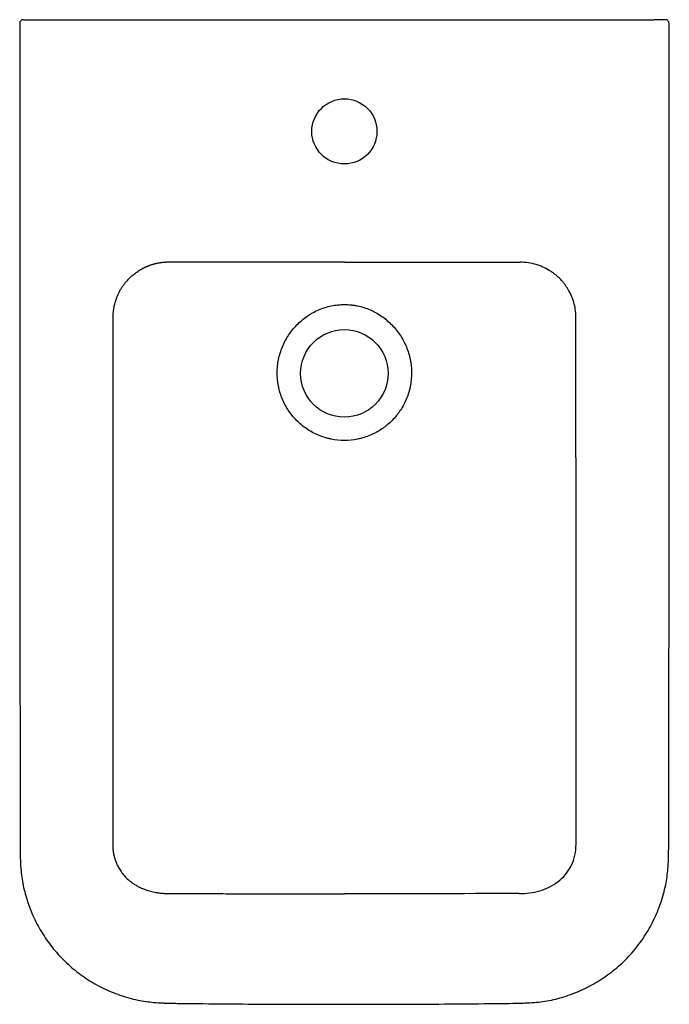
# Model space of a CAD drawing. Header units: millimetres. Extents: x 7069.347 to 7069.696, y 2641.194 to 2641.723.
import ezdxf

# ---------------------------------------------------------------- set-up
doc = ezdxf.new("R2010")
doc.units = ezdxf.units.MM
doc.layers.add('SANINDUSA', color=3, linetype='Continuous')

msp = doc.modelspace()

# ---------------------------------------------------------------- linework, layer by layer
at = {"layer": 'SANINDUSA'}
msp.add_line((7069.355308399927, 2641.723129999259), (7069.688102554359, 2641.723129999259), dxfattribs=at)
for centre, radius in [((7069.521705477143, 2641.663129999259), 0.01750000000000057), ((7069.521705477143, 2641.533129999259), 0.02349999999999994)]:
    msp.add_circle(centre, radius, dxfattribs=at)
for centre, start, end in [((7069.34932738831, 2641.721132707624), 90.0779077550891, 180.0781592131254), ((7069.694083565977, 2641.721132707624), 359.9218407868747, 89.9220922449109)]:
    msp.add_arc(centre, 0.001997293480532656, start, end, dxfattribs=at)
for points, knots in [([(7069.349324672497, 2641.723129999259), (7069.34929413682, 2641.723129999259), (7069.349306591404, 2641.723129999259), (7069.34938717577, 2641.723129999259), (7069.349424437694, 2641.723129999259), (7069.349520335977, 2641.723129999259), (7069.349579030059, 2641.723129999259), (7069.349783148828, 2641.723129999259), (7069.349957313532, 2641.723129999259), (7069.350275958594, 2641.723129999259), (7069.350392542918, 2641.723129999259), (7069.35064058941, 2641.723129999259), (7069.350772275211, 2641.723129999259), (7069.351189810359, 2641.723129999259), (7069.351499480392, 2641.723129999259), (7069.352174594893, 2641.723129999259), (7069.352531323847, 2641.723129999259), (7069.353281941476, 2641.723129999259), (7069.353680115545, 2641.723129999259), (7069.354484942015, 2641.723129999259), (7069.354893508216, 2641.723129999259), (7069.355308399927, 2641.723129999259)], [0, 0, 0, 0, 0.1250000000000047, 0.1250000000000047, 0.187500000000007, 0.187500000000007, 0.2500000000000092, 0.2500000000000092, 0.3750000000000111, 0.3750000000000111, 0.43750000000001, 0.43750000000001, 0.500000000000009, 0.500000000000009, 0.6250000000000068, 0.6250000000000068, 0.7500000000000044, 0.7500000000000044, 0.8750000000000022, 0.8750000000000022, 1, 1, 1, 1]), ([(7069.694086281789, 2641.723129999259), (7069.694116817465, 2641.723129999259), (7069.694104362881, 2641.723129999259), (7069.694023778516, 2641.723129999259), (7069.693986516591, 2641.723129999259), (7069.69389061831, 2641.723129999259), (7069.693831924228, 2641.723129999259), (7069.693627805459, 2641.723129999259), (7069.693453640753, 2641.723129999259), (7069.693134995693, 2641.723129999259), (7069.693018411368, 2641.723129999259), (7069.692770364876, 2641.723129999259), (7069.692638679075, 2641.723129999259), (7069.692221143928, 2641.723129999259), (7069.691911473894, 2641.723129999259), (7069.691236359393, 2641.723129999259), (7069.690879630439, 2641.723129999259), (7069.69012901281, 2641.723129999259), (7069.689730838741, 2641.723129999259), (7069.688926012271, 2641.723129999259), (7069.688517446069, 2641.723129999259), (7069.688102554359, 2641.723129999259)], [0, 0, 0, 0, 0.1250000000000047, 0.1250000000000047, 0.187500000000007, 0.187500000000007, 0.2500000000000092, 0.2500000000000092, 0.3750000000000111, 0.3750000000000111, 0.43750000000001, 0.43750000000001, 0.500000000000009, 0.500000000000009, 0.6250000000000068, 0.6250000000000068, 0.7500000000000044, 0.7500000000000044, 0.8750000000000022, 0.8750000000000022, 1, 1, 1, 1]), ([(7069.347325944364, 2641.721129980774), (7069.347353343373, 2641.651326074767), (7069.347400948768, 2641.530042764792), (7069.347358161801, 2641.382997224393), (7069.347636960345, 2641.303672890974), (7069.347511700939, 2641.275785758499), (7069.347627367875, 2641.273658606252), (7069.347627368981, 2641.2736585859)], [0, 0, 0, 0, 0.4680021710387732, 0.8131472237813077, 0.9857178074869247, 0.9999998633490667, 0.9999999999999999, 0.9999999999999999, 0.9999999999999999, 0.9999999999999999]), ([(7069.69575718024, 2641.273660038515), (7069.695793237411, 2641.274589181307), (7069.695912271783, 2641.277656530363), (7069.695867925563, 2641.283748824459), (7069.696217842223, 2641.422098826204), (7069.696098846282, 2641.568194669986), (7069.696101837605, 2641.71126091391), (7069.696102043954, 2641.721129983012)], [0, 0, 0, 0, 0.006233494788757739, 0.02057843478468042, 0.04083479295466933, 0.9338343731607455, 1, 1, 1, 1]), ([(7069.427301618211, 2641.592834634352), (7069.427120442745, 2641.592833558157), (7069.426758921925, 2641.592831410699), (7069.426218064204, 2641.592815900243), (7069.425680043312, 2641.592791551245), (7069.425145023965, 2641.592757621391), (7069.424613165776, 2641.592714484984), (7069.424084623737, 2641.592662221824), (7069.42355954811, 2641.592600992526), (7069.423038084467, 2641.59253093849), (7069.422520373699, 2641.592452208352), (7069.422006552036, 2641.59236495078), (7069.421496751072, 2641.592269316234), (7069.420991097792, 2641.592165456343), (7069.420489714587, 2641.592053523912), (7069.419992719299, 2641.591933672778), (7069.419500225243, 2641.591806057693), (7069.419012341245, 2641.591670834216), (7069.418529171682, 2641.591528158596), (7069.418050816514, 2641.591378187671), (7069.41757737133, 2641.591221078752), (7069.417108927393, 2641.59105698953), (7069.416645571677, 2641.590886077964), (7069.41618738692, 2641.590708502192), (7069.415734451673, 2641.590524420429), (7069.415286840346, 2641.590333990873), (7069.414844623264, 2641.590137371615), (7069.414407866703, 2641.589934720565), (7069.413976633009, 2641.589726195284), (7069.413550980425, 2641.589511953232), (7069.413130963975, 2641.589292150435), (7069.412716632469, 2641.589066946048), (7069.412308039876, 2641.588836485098), (7069.41190520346, 2641.58860096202), (7069.411508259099, 2641.588360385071), (7069.411116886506, 2641.588115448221), (7069.410859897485, 2641.587947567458), (7069.410731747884, 2641.587863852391)], [0, 0, 0, 0, 0.03097934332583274, 0.06181674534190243, 0.09251222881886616, 0.1230658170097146, 0.1534775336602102, 0.1837474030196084, 0.2138754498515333, 0.2438616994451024, 0.2737061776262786, 0.3034089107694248, 0.3329699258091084, 0.3623892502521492, 0.3916669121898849, 0.4208029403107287, 0.4497973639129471, 0.4786502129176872, 0.5073615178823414, 0.5359313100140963, 0.5643596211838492, 0.592646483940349, 0.6207919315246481, 0.6487959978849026, 0.6766587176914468, 0.7043801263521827, 0.7319602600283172, 0.759399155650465, 0.786696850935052, 0.8138533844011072, 0.840868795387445, 0.8677431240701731, 0.8944764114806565, 0.9210686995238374, 0.9475200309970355, 0.973830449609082, 1, 1, 1, 1]), ([(7069.521705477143, 2641.59291415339), (7069.515399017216, 2641.592913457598), (7069.502825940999, 2641.592912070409), (7069.483992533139, 2641.592901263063), (7069.465178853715, 2641.592884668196), (7069.446283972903, 2641.592862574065), (7069.43364943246, 2641.592843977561), (7069.427301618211, 2641.592834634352)], [0, 0, 0, 0, 0.2004087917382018, 0.399551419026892, 0.5984944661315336, 0.7982765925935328, 1, 1, 1, 1]), ([(7069.632679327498, 2641.587864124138), (7069.631459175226, 2641.588668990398), (7069.630184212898, 2641.589381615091), (7069.628210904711, 2641.590304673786), (7069.627544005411, 2641.590587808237), (7069.626186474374, 2641.591105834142), (7069.622735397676, 2641.592279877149), (7069.619054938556, 2641.59283240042), (7069.616109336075, 2641.592834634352)], [0, 0, 0, 0, 0.2499999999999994, 0.2499999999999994, 0.3749999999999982, 0.3749999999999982, 0.4999999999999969, 1, 1, 1, 1]), ([(7069.400914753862, 2641.577163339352), (7069.40100543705, 2641.577328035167), (7069.401186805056, 2641.577657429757), (7069.401470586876, 2641.578144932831), (7069.401762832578, 2641.578627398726), (7069.402064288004, 2641.579104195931), (7069.402374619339, 2641.579575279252), (7069.402693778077, 2641.58004044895), (7069.403021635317, 2641.580499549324), (7069.403358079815, 2641.580952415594), (7069.403702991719, 2641.581398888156), (7069.404056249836, 2641.581838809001), (7069.404417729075, 2641.582272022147), (7069.404787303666, 2641.582698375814), (7069.40527260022, 2641.583237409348), (7069.40588326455, 2641.583880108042), (7069.406630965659, 2641.584613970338), (7069.407403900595, 2641.585321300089), (7069.408200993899, 2641.586001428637), (7069.409021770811, 2641.586652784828), (7069.409863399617, 2641.587277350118), (7069.410442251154, 2641.58766843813), (7069.410731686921, 2641.587863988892)], [0, 0, 0, 0, 0.03845871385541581, 0.07691811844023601, 0.1153782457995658, 0.1538391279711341, 0.1923007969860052, 0.2307632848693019, 0.2692266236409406, 0.3076908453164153, 0.3461559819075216, 0.3846220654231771, 0.4230891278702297, 0.4615572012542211, 0.5000263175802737, 0.5714383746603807, 0.642854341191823, 0.7142744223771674, 0.7856988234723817, 0.8571277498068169, 0.9285614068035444, 1, 1, 1, 1]), ([(7069.642496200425, 2641.577163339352), (7069.642405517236, 2641.577328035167), (7069.64222414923, 2641.577657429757), (7069.641940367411, 2641.578144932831), (7069.641648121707, 2641.578627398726), (7069.641346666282, 2641.579104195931), (7069.641036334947, 2641.579575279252), (7069.640717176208, 2641.58004044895), (7069.640389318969, 2641.580499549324), (7069.640052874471, 2641.580952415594), (7069.639707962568, 2641.581398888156), (7069.639354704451, 2641.581838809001), (7069.63899322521, 2641.582272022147), (7069.63862365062, 2641.582698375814), (7069.638138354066, 2641.583237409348), (7069.637527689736, 2641.583880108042), (7069.636779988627, 2641.584613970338), (7069.636007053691, 2641.585321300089), (7069.635209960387, 2641.586001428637), (7069.634389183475, 2641.586652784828), (7069.633547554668, 2641.587277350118), (7069.632968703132, 2641.58766843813), (7069.632679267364, 2641.587863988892)], [0, 0, 0, 0, 0.03845871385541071, 0.07691811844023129, 0.1153782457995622, 0.1538391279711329, 0.1923007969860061, 0.230763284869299, 0.2692266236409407, 0.3076908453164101, 0.3461559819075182, 0.3846220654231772, 0.4230891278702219, 0.461557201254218, 0.5000263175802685, 0.5714383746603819, 0.6428543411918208, 0.7142744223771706, 0.7856988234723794, 0.8571277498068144, 0.9285614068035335, 1, 1, 1, 1]), ([(7069.400914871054, 2641.577163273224), (7069.400825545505, 2641.576996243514), (7069.400646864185, 2641.57666212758), (7069.400390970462, 2641.576154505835), (7069.400144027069, 2641.575642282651), (7069.399907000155, 2641.575125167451), (7069.399679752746, 2641.574603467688), (7069.399462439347, 2641.574077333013), (7069.399255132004, 2641.57354695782), (7069.399057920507, 2641.573012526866), (7069.398870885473, 2641.57247422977), (7069.398694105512, 2641.571932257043), (7069.398527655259, 2641.571386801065), (7069.39837160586, 2641.570838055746), (7069.398226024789, 2641.570286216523), (7069.398090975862, 2641.569731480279), (7069.397966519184, 2641.569174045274), (7069.397852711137, 2641.56861411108), (7069.397749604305, 2641.568051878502), (7069.397657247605, 2641.567487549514), (7069.397575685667, 2641.566921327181), (7069.397504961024, 2641.566353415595), (7069.397445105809, 2641.565784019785), (7069.397396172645, 2641.565213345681), (7069.397358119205, 2641.564641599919), (7069.397331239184, 2641.564068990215), (7069.397314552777, 2641.563495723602), (7069.397312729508, 2641.563113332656), (7069.397311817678, 2641.562922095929)], [0, 0, 0, 0, 0.03828403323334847, 0.07658101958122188, 0.1148911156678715, 0.1532144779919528, 0.1915512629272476, 0.2299016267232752, 0.2682657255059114, 0.3066437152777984, 0.3450357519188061, 0.3834419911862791, 0.4218625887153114, 0.4602977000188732, 0.4987474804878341, 0.5372120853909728, 0.5756916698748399, 0.6141863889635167, 0.6526963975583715, 0.6912218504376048, 0.7297629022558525, 0.7683197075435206, 0.8068924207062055, 0.8454811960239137, 0.8840861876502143, 0.922707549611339, 0.961345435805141, 1, 1, 1, 1]), ([(7069.646099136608, 2641.562922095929), (7069.646100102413, 2641.564173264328), (7069.646023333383, 2641.565410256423), (7069.64571874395, 2641.567856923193), (7069.645491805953, 2641.569066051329), (7069.644884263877, 2641.571465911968), (7069.644504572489, 2641.57265269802), (7069.643602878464, 2641.574962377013), (7069.643082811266, 2641.576081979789), (7069.642496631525, 2641.577163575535)], [0, 0, 0, 0, 0.25, 0.25, 0.5, 0.5, 0.75, 0.75, 1, 1, 1, 1]), ([(7069.521705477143, 2641.497130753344), (7069.524101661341, 2641.497130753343), (7069.526463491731, 2641.497367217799), (7069.529373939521, 2641.497950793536), (7069.529953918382, 2641.49808203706), (7069.531109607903, 2641.498373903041), (7069.531686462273, 2641.498534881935), (7069.533402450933, 2641.499060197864), (7069.534519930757, 2641.499464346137), (7069.537795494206, 2641.500833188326), (7069.539877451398, 2641.501952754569), (7069.542349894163, 2641.503616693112), (7069.542839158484, 2641.503963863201), (7069.543796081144, 2641.504679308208), (7069.54426386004, 2641.505047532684), (7069.545635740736, 2641.50618313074), (7069.547381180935, 2641.507779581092), (7069.548961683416, 2641.509538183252), (7069.550084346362, 2641.510918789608), (7069.550448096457, 2641.51138928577), (7069.551154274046, 2641.512351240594), (7069.551497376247, 2641.512843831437), (7069.553141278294, 2641.515333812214), (7069.554241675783, 2641.517426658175), (7069.555579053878, 2641.520713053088), (7069.555972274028, 2641.521833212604), (7069.556480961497, 2641.523551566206), (7069.556636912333, 2641.524130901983), (7069.556918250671, 2641.525289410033), (7069.557044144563, 2641.525870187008), (7069.557601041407, 2641.52878155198), (7069.557816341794, 2641.531134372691), (7069.557797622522, 2641.534105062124), (7069.557779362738, 2641.534700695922), (7069.557713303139, 2641.535895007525), (7069.557665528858, 2641.536491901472), (7069.55747972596, 2641.538268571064), (7069.557299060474, 2641.539439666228), (7069.556591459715, 2641.542914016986), (7069.555900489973, 2641.545178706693), (7069.554525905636, 2641.548496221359), (7069.55401723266, 2641.549573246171), (7069.552905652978, 2641.551664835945), (7069.552302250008, 2641.552680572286), (7069.551001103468, 2641.554652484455), (7069.550303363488, 2641.55560866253), (7069.548811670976, 2641.55746027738), (7069.548013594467, 2641.558359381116), (7069.545519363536, 2641.560911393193), (7069.543715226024, 2641.562434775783), (7069.540797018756, 2641.564453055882), (7069.539788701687, 2641.565081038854), (7069.538220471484, 2641.565952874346), (7069.537690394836, 2641.566230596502), (7069.536622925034, 2641.566756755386), (7069.536084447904, 2641.567005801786), (7069.533368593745, 2641.568181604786), (7069.531121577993, 2641.568902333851), (7069.528216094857, 2641.569517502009), (7069.527630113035, 2641.569626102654), (7069.526448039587, 2641.569813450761), (7069.525854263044, 2641.569891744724), (7069.524078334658, 2641.570078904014), (7069.522896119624, 2641.570140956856), (7069.520535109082, 2641.570141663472), (7069.519356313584, 2641.570080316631), (7069.517002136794, 2641.569834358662), (7069.515825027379, 2641.569649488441), (7069.512309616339, 2641.56890942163), (7069.510054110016, 2641.568185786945), (7069.506794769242, 2641.56677604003), (7069.505729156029, 2641.566251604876), (7069.504162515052, 2641.565381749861), (7069.503645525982, 2641.565077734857), (7069.502633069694, 2641.56444846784), (7069.502136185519, 2641.564122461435), (7069.499697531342, 2641.562436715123), (7069.497891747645, 2641.560911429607), (7069.495398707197, 2641.558360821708), (7069.494600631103, 2641.557461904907), (7069.493107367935, 2641.555608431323), (7069.492409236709, 2641.554651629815), (7069.490457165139, 2641.551693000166), (7069.489344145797, 2641.549603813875), (7069.487969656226, 2641.5462871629), (7069.487567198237, 2641.545165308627), (7069.4868745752, 2641.542900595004), (7069.486583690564, 2641.54175598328), (7069.486112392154, 2641.539442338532), (7069.485931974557, 2641.538273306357), (7069.4857462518, 2641.536500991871), (7069.485698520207, 2641.535907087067), (7069.485632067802, 2641.534712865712), (7069.485613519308, 2641.534114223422), (7069.485594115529, 2641.531137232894), (7069.485809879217, 2641.528784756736), (7069.486475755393, 2641.525299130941), (7069.486755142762, 2641.524144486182), (7069.487263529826, 2641.522423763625), (7069.48744750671, 2641.521853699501), (7069.487841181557, 2641.520729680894), (7069.488051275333, 2641.520174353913), (7069.489167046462, 2641.517430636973), (7069.490266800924, 2641.515340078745), (7069.49223064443, 2641.512362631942), (7069.492942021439, 2641.511392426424), (7069.494443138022, 2641.50954504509), (7069.495234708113, 2641.508664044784), (7069.49689805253, 2641.506985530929), (7069.497769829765, 2641.506188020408), (7069.499594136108, 2641.504677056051), (7069.500547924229, 2641.503962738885), (7069.503526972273, 2641.501955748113), (7069.505612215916, 2641.500835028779), (7069.508883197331, 2641.499467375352), (7069.509997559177, 2641.49906412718), (7069.511706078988, 2641.49854023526), (7069.512283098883, 2641.498378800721), (7069.513442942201, 2641.498085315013), (7069.514024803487, 2641.497953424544), (7069.516943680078, 2641.497367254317), (7069.519309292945, 2641.497130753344), (7069.521705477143, 2641.497130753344)], [0, 0, 0, 0, 0.03124999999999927, 0.03124999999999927, 0.03906249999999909, 0.03906249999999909, 0.0468749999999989, 0.0468749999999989, 0.06249999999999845, 0.06249999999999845, 0.0937499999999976, 0.0937499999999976, 0.1015624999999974, 0.1015624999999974, 0.1093749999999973, 0.1093749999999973, 0.124999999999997, 0.1406249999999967, 0.1406249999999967, 0.1484374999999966, 0.1484374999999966, 0.1562499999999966, 0.1562499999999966, 0.1874999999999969, 0.1874999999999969, 0.2031249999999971, 0.2031249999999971, 0.210937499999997, 0.210937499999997, 0.2187499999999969, 0.2187499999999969, 0.2499999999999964, 0.2499999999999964, 0.2578124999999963, 0.2578124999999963, 0.2656249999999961, 0.2656249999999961, 0.2812499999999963, 0.2812499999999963, 0.3124999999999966, 0.3124999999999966, 0.3281249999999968, 0.3281249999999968, 0.3437499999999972, 0.3437499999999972, 0.3593749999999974, 0.3593749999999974, 0.3749999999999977, 0.3749999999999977, 0.4062499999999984, 0.4062499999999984, 0.4218749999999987, 0.4218749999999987, 0.4296874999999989, 0.4296874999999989, 0.4374999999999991, 0.4374999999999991, 0.4687499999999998, 0.4687499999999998, 0.4765625, 0.4765625, 0.4843750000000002, 0.4843750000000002, 0.5000000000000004, 0.5000000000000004, 0.5156250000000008, 0.5156250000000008, 0.531250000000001, 0.531250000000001, 0.5625000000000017, 0.5625000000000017, 0.578125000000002, 0.578125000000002, 0.5859375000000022, 0.5859375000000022, 0.5937500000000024, 0.5937500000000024, 0.6250000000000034, 0.6250000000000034, 0.6406250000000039, 0.6406250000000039, 0.6562500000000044, 0.6562500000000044, 0.6875000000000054, 0.6875000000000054, 0.7031250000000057, 0.7031250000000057, 0.718750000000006, 0.718750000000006, 0.7343750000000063, 0.7343750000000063, 0.7421875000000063, 0.7421875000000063, 0.7500000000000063, 0.7500000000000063, 0.7812500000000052, 0.7812500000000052, 0.7968750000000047, 0.7968750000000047, 0.8046875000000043, 0.8046875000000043, 0.812500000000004, 0.812500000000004, 0.8437500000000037, 0.8437500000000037, 0.8593750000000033, 0.8593750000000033, 0.8750000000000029, 0.8750000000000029, 0.8906250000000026, 0.8906250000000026, 0.9062500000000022, 0.9062500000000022, 0.9375000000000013, 0.9375000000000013, 0.953125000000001, 0.953125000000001, 0.9609375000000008, 0.9609375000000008, 0.9687500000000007, 0.9687500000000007, 1, 1, 1, 1]), ([(7069.397294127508, 2641.28024379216), (7069.397294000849, 2641.280105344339), (7069.397293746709, 2641.27982754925), (7069.397301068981, 2641.279408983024), (7069.397314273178, 2641.278987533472), (7069.397334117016, 2641.278563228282), (7069.397360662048, 2641.278136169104), (7069.397394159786, 2641.277706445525), (7069.39743481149, 2641.277274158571), (7069.397482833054, 2641.27683941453), (7069.39753843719, 2641.27640232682), (7069.397601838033, 2641.275963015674), (7069.397673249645, 2641.275521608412), (7069.397752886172, 2641.275078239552), (7069.397840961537, 2641.274633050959), (7069.397937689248, 2641.274186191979), (7069.398043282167, 2641.273737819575), (7069.398157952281, 2641.273288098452), (7069.398281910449, 2641.272837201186), (7069.398415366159, 2641.272385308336), (7069.398558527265, 2641.271932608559), (7069.39871159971, 2641.271479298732), (7069.398874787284, 2641.271025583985), (7069.3990482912, 2641.27057167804), (7069.399232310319, 2641.270117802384), (7069.399427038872, 2641.269664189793), (7069.399632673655, 2641.269211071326), (7069.400136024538, 2641.268160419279), (7069.401063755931, 2641.266500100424), (7069.402621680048, 2641.264298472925), (7069.404574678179, 2641.262112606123), (7069.406516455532, 2641.260405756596), (7069.40831652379, 2641.259094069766), (7069.409882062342, 2641.258098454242), (7069.411736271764, 2641.257092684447), (7069.41366426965, 2641.256230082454), (7069.415402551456, 2641.255594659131), (7069.416890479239, 2641.255131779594), (7069.418280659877, 2641.254760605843), (7069.419735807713, 2641.25444177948), (7069.421029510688, 2641.254213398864), (7069.42217278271, 2641.254050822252), (7069.423180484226, 2641.253935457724), (7069.42416216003, 2641.253848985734), (7069.425116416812, 2641.253788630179), (7069.426042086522, 2641.253752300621), (7069.426937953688, 2641.253735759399), (7069.427526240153, 2641.253740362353), (7069.427814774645, 2641.253742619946)], [0, 0, 0, 0, 0.008639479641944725, 0.01733508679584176, 0.02609094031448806, 0.03491108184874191, 0.0437994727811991, 0.0527599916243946, 0.06179643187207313, 0.07091250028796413, 0.08011181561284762, 0.08939790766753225, 0.09877421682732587, 0.1082440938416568, 0.1178107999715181, 0.1274775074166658, 0.1372473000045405, 0.1471231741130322, 0.1571080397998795, 0.1672047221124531, 0.1774159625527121, 0.187744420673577, 0.198192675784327, 0.2087632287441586, 0.2194585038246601, 0.230280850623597, 0.241232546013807, 0.2523157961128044, 0.3075142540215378, 0.3685451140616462, 0.4355525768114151, 0.5086476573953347, 0.5470219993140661, 0.5896002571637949, 0.6363831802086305, 0.6915987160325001, 0.7331588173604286, 0.7610630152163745, 0.7957714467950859, 0.8283140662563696, 0.8586996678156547, 0.8810898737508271, 0.902730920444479, 0.9236304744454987, 0.9437970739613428, 0.9632402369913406, 0.9819705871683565, 1, 1, 1, 1]), ([(7069.61559617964, 2641.253742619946), (7069.61746997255, 2641.253717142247), (7069.619320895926, 2641.253814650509), (7069.622990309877, 2641.254275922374), (7069.624831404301, 2641.25464878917), (7069.62839580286, 2641.255688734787), (7069.630113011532, 2641.256347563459), (7069.633426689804, 2641.25799581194), (7069.635019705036, 2641.258990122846), (7069.637936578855, 2641.261257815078), (7069.639284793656, 2641.262550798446), (7069.641688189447, 2641.265466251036), (7069.642718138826, 2641.267048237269), (7069.644403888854, 2641.270474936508), (7069.645059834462, 2641.27233702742), (7069.645918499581, 2641.276189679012), (7069.646127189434, 2641.278195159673), (7069.646116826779, 2641.28024379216)], [0, 0, 0, 0, 0.125, 0.125, 0.25, 0.25, 0.375, 0.375, 0.5, 0.5, 0.625, 0.625, 0.75, 0.75, 0.875, 0.875, 1, 1, 1, 1]), ([(7069.347618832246, 2641.273658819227), (7069.347655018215, 2641.272289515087), (7069.34773351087, 2641.269319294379), (7069.34810124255, 2641.264898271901), (7069.34872913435, 2641.260299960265), (7069.349669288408, 2641.25582496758), (7069.35091522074, 2641.251220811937), (7069.352468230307, 2641.246613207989), (7069.354358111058, 2641.241983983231), (7069.356539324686, 2641.237471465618), (7069.359003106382, 2641.233096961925), (7069.361738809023, 2641.22888239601), (7069.364733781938, 2641.224849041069), (7069.367974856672, 2641.221016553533), (7069.371439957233, 2641.217409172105), (7069.37511421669, 2641.214048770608), (7069.378989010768, 2641.210930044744), (7069.383066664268, 2641.208046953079), (7069.387344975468, 2641.205404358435), (7069.391798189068, 2641.203022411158), (7069.396396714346, 2641.200920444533), (7069.401108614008, 2641.199113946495), (7069.405902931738, 2641.197618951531), (7069.410546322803, 2641.196481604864), (7069.415062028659, 2641.1956948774), (7069.419585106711, 2641.195200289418), (7069.423140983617, 2641.194954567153), (7069.425225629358, 2641.194901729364), (7069.425680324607, 2641.19489020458)], [0, 0, 0, 0, 0.0334540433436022, 0.07256670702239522, 0.1082936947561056, 0.146749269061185, 0.1841694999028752, 0.2247450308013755, 0.2654340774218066, 0.3062251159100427, 0.3470891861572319, 0.387987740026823, 0.4288758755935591, 0.4697176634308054, 0.5105065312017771, 0.5509715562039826, 0.5912569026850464, 0.6319231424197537, 0.6728755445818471, 0.7140083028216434, 0.7552006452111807, 0.7962980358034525, 0.837186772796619, 0.877790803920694, 0.9129839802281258, 0.9490651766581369, 0.9888902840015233, 1, 1, 1, 1]), ([(7069.617730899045, 2641.194902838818), (7069.618921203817, 2641.194941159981), (7069.62173249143, 2641.195031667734), (7069.62600261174, 2641.195406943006), (7069.630646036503, 2641.196049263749), (7069.635133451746, 2641.197005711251), (7069.63972973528, 2641.198274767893), (7069.644313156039, 2641.199844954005), (7069.648936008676, 2641.201757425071), (7069.653460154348, 2641.203967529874), (7069.657854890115, 2641.206464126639), (7069.662088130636, 2641.209232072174), (7069.666129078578, 2641.21225321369), (7069.669949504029, 2641.215506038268), (7069.6735246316, 2641.218971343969), (7069.676864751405, 2641.222647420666), (7069.679974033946, 2641.226531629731), (7069.682850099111, 2641.230626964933), (7069.685471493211, 2641.234907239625), (7069.687824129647, 2641.239353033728), (7069.689894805, 2641.243943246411), (7069.691673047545, 2641.2486556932), (7069.693146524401, 2641.253468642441), (7069.694266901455, 2641.25814006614), (7069.695045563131, 2641.262684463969), (7069.6955190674, 2641.267202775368), (7069.695748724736, 2641.270877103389), (7069.695784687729, 2641.273072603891), (7069.695794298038, 2641.273659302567)], [0, 0, 0, 0, 0.02908630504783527, 0.06869666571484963, 0.1046397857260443, 0.1435248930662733, 0.1806708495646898, 0.2210536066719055, 0.2617869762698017, 0.3027933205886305, 0.3439628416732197, 0.3851662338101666, 0.4262562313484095, 0.4671223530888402, 0.5076437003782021, 0.5477889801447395, 0.588365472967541, 0.6290942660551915, 0.669945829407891, 0.7108851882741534, 0.7518745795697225, 0.7928668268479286, 0.8338311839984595, 0.8747441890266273, 0.9101248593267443, 0.9463672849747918, 0.9856678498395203, 0.9999999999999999, 0.9999999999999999, 0.9999999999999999, 0.9999999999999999]), ([(7069.427814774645, 2641.253742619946), (7069.432325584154, 2641.253728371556), (7069.441316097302, 2641.253699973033), (7069.454766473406, 2641.253663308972), (7069.468156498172, 2641.253631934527), (7069.481517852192, 2641.253606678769), (7069.49488118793, 2641.253588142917), (7069.508277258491, 2641.253576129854), (7069.517222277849, 2641.253574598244), (7069.521705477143, 2641.253573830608)], [0, 0, 0, 0, 0.1441309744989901, 0.287268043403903, 0.4297691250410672, 0.5719704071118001, 0.7141900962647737, 0.8567534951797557, 1, 1, 1, 1]), ([(7069.425680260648, 2641.194847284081), (7069.42748831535, 2641.194812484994), (7069.432097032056, 2641.194723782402), (7069.452968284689, 2641.194522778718), (7069.483168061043, 2641.194228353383), (7069.510567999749, 2641.194231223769), (7069.521705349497, 2641.194232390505)], [0, 0, 0, 0, 0.05649540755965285, 0.1440063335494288, 0.6520612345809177, 1, 1, 1, 1]), ([(7069.521705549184, 2641.194236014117), (7069.531569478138, 2641.194230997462), (7069.557577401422, 2641.194217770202), (7069.58711226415, 2641.194489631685), (7069.609256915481, 2641.194696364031), (7069.61525741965, 2641.194808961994), (7069.617730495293, 2641.194855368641)], [0, 0, 0, 0, 0.3081564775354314, 0.8125068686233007, 0.9227257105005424, 1, 1, 1, 1])]:
    msp.add_open_spline(points, degree=3, knots=knots, dxfattribs=at)
for points in [[(7069.521705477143, 2641.592906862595), (7069.553172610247, 2641.592906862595), (7069.584639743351, 2641.592882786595), (7069.616109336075, 2641.592834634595)], [(7069.397311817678, 2641.562922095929), (7069.397305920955, 2641.468749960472), (7069.397300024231, 2641.374452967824), (7069.397294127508, 2641.28024379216)], [(7069.646116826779, 2641.28024379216), (7069.646111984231, 2641.374469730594), (7069.646104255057, 2641.468695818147), (7069.646099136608, 2641.562922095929)], [(7069.61559617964, 2641.253742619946), (7069.584286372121, 2641.2536402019), (7069.552993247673, 2641.253574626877), (7069.521705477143, 2641.25357382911)]]:
    msp.add_open_spline(points, degree=3, dxfattribs=at)

doc.saveas('drawing.dxf')
